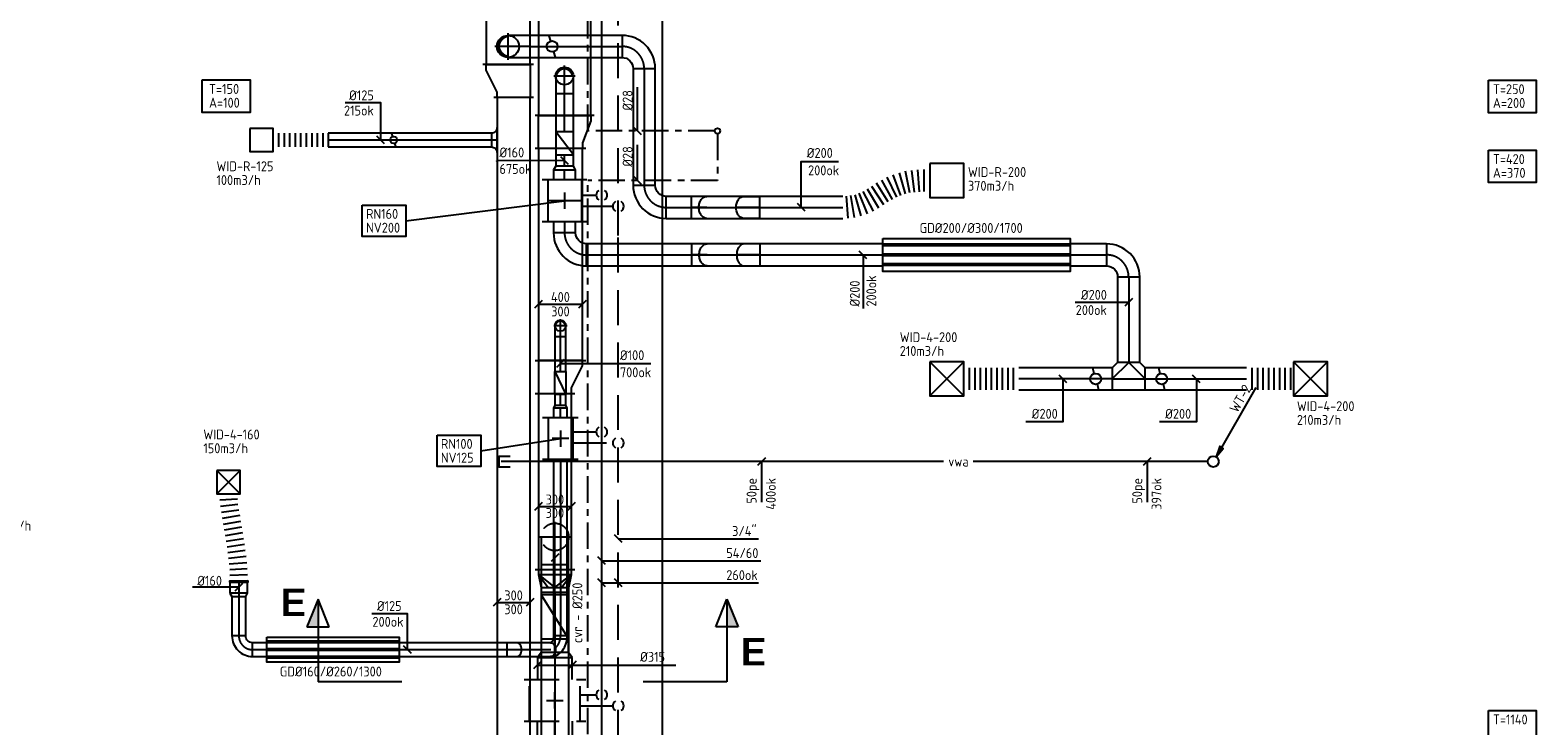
# Model space of a CAD drawing. Header units: millimetres. Extents: x 83336 to 140913, y 137697 to 176199.
# Tile 39 of 45: x 118562 to 132246, y 156902 to 163214. Entities that reach past the tile are written whole.
import ezdxf
from ezdxf.enums import TextEntityAlignment as Align

# ---------------------------------------------------------------- set-up
doc = ezdxf.new("R2010")
doc.units = ezdxf.units.MM
doc.header["$LTSCALE"] = 50
for name, pattern in [('CENTER2', [28.575, 19.05, -3.175, 3.175, -3.175]), ('CENTRE', [2, 1.25, -0.25, 0.25, -0.25]), ('CENTRE2', [28.575, 19.05, -3.175, 3.175, -3.175]), ('DASHED2', [9.525, 6.35, -3.175]), ('KOUDWATER', [8.4, 4.8, -1.2, 1.2, -1.2])]:
    doc.linetypes.add(name, pattern=pattern)
doc.layers.get('0').update_dxf_attribs({"linetype": 'CONTINUOUS'})
for name, color, linetype in [('WB570---_HARTLIJN', 1, 'CENTRE'), ('WL52----_PIJL', 2, 'CONTINUOUS'), ('WL520000_VWA', 4, 'CONTINUOUS'), ('WL531---_SYMBOOL', 2, 'CONTINUOUS'), ('WL5310--_KW', 2, 'KOUDWATER'), ('WL5420--_PERSL', 1, 'CONTINUOUS'), ('WL561---_SYMBOOL', 2, 'CONTINUOUS'), ('WL5611--_CV-A', 3, 'CONTINUOUS'), ('WL5612--_CV-R', 3, 'DASHED2'), ('WL570---_HARTLIJN', 1, 'CENTRE'), ('WL5711--_T_KANAAL-H', 1, 'CONTINUOUS'), ('WL5771--_T_FLEX-C', 2, 'CONTINUOUS'), ('WL5771--_T_KANAAL-C', 3, 'CONTINUOUS'), ('WL5771--_T_KANAAL-H', 1, 'CONTINUOUS'), ('WL5771--_T_KANAAL-S', 1, 'DASHED2'), ('WL5771--_T_ORNAMENT-C', 2, 'CONTINUOUS'), ('WL5772--_R_FLEX-C', 2, 'CONTINUOUS'), ('WL5772--_R_KANAAL-C', 4, 'CONTINUOUS'), ('WL5772--_R_KANAAL-H', 1, 'CONTINUOUS'), ('WL5772--_R_ORNAMENT-C', 2, 'CONTINUOUS'), ('WL5773--_HARTLIJN', 1, 'CENTER2'), ('WM520---_MATEN-B', 1, 'CONTINUOUS'), ('WM530---_MATEN-B', 1, 'CONTINUOUS'), ('WM560---_MATEN-B', 1, 'CONTINUOUS'), ('WM570---_R_MATEN-B', 1, 'CONTINUOUS'), ('WM570---_T_MATEN-B', 1, 'CONTINUOUS'), ('WM5771--_T_MATEN-B', 1, 'CONTINUOUS'), ('WM5772--_R_MATEN-B', 1, 'CONTINUOUS'), ('WT520---_CODE', 7, 'CONTINUOUS'), ('WT5771--_BIJSCHRIFT', 7, 'CONTINUOUS'), ('WT5772--_BIJSCHRIFT', 7, 'CONTINUOUS')]:
    doc.layers.add(name, color=color, linetype=linetype)
doc.styles.add('LZ-MAATVOEREN', font='simplex.shx')
doc.styles.add('MAATVOERING', font='iso.shx')
doc.styles.add('Normaal_staand', font='iso.shx')
doc.styles.add('NORTXT', font='isocp.shx')
doc.styles.add('PEILMAAT', font='isocp.shx')
doc.styles.add('SA-BEMATEN', font='iso.shx')
doc.styles.add('Smalschuin', font='isocp.shx')

# ---------------------------------------------------------------- blocks, each defined once
blk = doc.blocks.new('MVLINE')
blk.add_line((35, -35), (-35, 35))
blk = doc.blocks.new('RB45DO')
blk.add_lwpolyline([(0.707107, 0.5), (0, 0.5), (0, -0.5), (0.707107, -0.5, 0.133256), (0.835518, -0.465158, 0.106756), (0.957107, -0.353553, 0.082828), (1.032249, -0.198077, 0.071352), (1.06066, 0, 0.071352), (1.032249, 0.198077, 0.082828), (0.957107, 0.353553, 0.106756), (0.835518, 0.465158, 0.133256)], format="xyb", close=True)
at = {"layer": 'WL570---_HARTLIJN'}
blk.add_line((0, 0), (1.06066, 0), dxfattribs=at)
blk = doc.blocks.new('OBO20000045N')
at = {"xscale": 200, "yscale": 200, "zscale": 200}
blk.add_blockref('RB45DO', (0, 0), dxfattribs=at)
blk = doc.blocks.new('KARO')
for p, q in [((1, 0.5), (0, 0.5)), ((0, -0.5), (1, -0.5))]:
    blk.add_line(p, q)
at = {"layer": 'WL5773--_HARTLIJN'}
blk.add_line((0, 0), (1, 0), dxfattribs=at)
blk = doc.blocks.new('P5')
at = {"color": 2}
for p, q in [((-750, 0), (-500, 100)), ((-500, -100), (-750, 0)), ((-750, 0), (0, 0)), ((-500, 100), (-500, -100))]:
    blk.add_line(p, q, dxfattribs=at)
blk.add_solid([(-750, 0), (-500, 100), (-500, 0)], dxfattribs=at)
blk = doc.blocks.new('2DEC69')
at = {"color": 0}
blk.add_lwpolyline([(0.76, 0.925, 0.15, 0.15, 0), (0.1, 0.925, 0.2, 0.2, 0), (0.1, 0.075, 0.15, 0.15, 0), (0.76, 0.075, 0.15, 0.15, 0)], format="xyseb", dxfattribs=at)
at = {"color": 0, "const_width": 0.15}
blk.add_lwpolyline([(0.7, 0.52), (0.2, 0.52)], dxfattribs=at)
blk = doc.blocks.new('SS53TP06')
blk.add_circle((0, 0), 0.5)
blk = doc.blocks.new('SS52PY02')
for points in [[(7.747, 13.4112), (0.508, 0.8636), (1.8288, 2.3876), (1.1684, 2.7686), (0.508, 0.8636)], [(1.2446, 2.54), (0.7366, 1.397)], [(0.8636, 1.3462), (1.6002, 2.3368)]]:
    blk.add_lwpolyline(points)
blk.add_circle((0, 0), 1)
blk = doc.blocks.new('BO1_WZ')
for start, end in [(30, 150), (210, 330)]:
    blk.add_arc((0, 0), 0.5, start, end)
at = {"invisible_edges": 15}
blk.add_3dface([(-0.01, 0.49), (-0.01, -0.49), (0.01, -0.49), (0.01, 0.49)], dxfattribs=at)
blk = doc.blocks.new('OSV3152500430G')
blk.add_lwpolyline([(0, -157.5), (43, -125), (43, 125), (0, 157.5)], close=True)
at = {"layer": 'WL5773--_HARTLIJN'}
blk.add_line((0, 0), (43, 0), dxfattribs=at)
blk = doc.blocks.new('VRO30030000250200004040R')
for p, q in [((-200, 180), (-200, -180)), ((-160, -150), (-160, 150)), ((-40, -125), (-40, 125))]:
    blk.add_line(p, q)
blk.add_lwpolyline([(-200, 150), (-200, -150), (-160, -150), (-40, -125), (0, -125), (0, 125), (-40, 125), (-160, 150)], close=True)
at = {"layer": 'WL5771--_T_KANAAL-H'}
for p, q in [((-160, 150), (-40, 62.5)), ((-160, -150), (-40, -62.5))]:
    blk.add_line(p, q, dxfattribs=at)
blk.add_lwpolyline([(-160, -150), (-40, 0), (-160, 150)], dxfattribs=at)
blk = doc.blocks.new('KARH')
for p, q in [((1, 0.5), (0, 0.5)), ((0, 0), (0, 0)), ((1, 0), (1, 0)), ((0, -0.5), (1, -0.5))]:
    blk.add_line(p, q)
at = {"invisible_edges": 15}
blk.add_3dface([(0, 0.5), (0, -0.5), (1, -0.5), (1, 0.5)], dxfattribs=at)
blk = doc.blocks.new('cav250')
blk.add_lwpolyline([(0, -125), (400, -125), (400, 125), (0, 125)], close=True)
at = {"layer": 'WL5771--_T_KANAAL-H'}
blk.add_line((0, -125), (400, 125), dxfattribs=at)
blk = doc.blocks.new('MVHOOGL')
at = {"color": 1, "style": 'PEILMAAT'}
blk.add_attdef('PEILMAAT', text='', height=1, dxfattribs=at).set_placement((0.5, 0), align=Align.MIDDLE_LEFT)
blk = doc.blocks.new('NW')
at = {"layer": 'WL5771--_T_KANAAL-C'}
for p, q in [((0, 202.5), (0, -202.5)), ((0, 152.5), (380, 152.5)), ((380, 202.5), (380, -202.5)), ((0, -152.5), (380, -152.5))]:
    blk.add_line(p, q, dxfattribs=at)
at = {"layer": 'WL5771--_T_KANAAL-H'}
for p, q in [((190, 147.5), (190, -147.5)), ((115, 0), (265, 0))]:
    blk.add_line(p, q, dxfattribs=at)
blk = doc.blocks.new('*X117')
at = {"color": 0}
for p, q in [((-0.45, 0.011), (-0.45, 0.044)), ((-0.44, 0.05), (-0.44, 0.104)), ((-0.43, 0.079), (-0.43, 0.14)), ((-0.42, 0.104), (-0.42, 0.167)), ((-0.41, 0.125), (-0.41, 0.191)), ((-0.4, 0.143), (-0.4, 0.211)), ((-0.39, 0.16), (-0.39, 0.229)), ((-0.38, 0.175), (-0.38, 0.245)), ((-0.37, 0.189), (-0.37, 0.26)), ((-0.36, 0.203), (-0.36, 0.273)), ((-0.35, 0.215), (-0.35, 0.286)), ((-0.34, 0.226), (-0.34, 0.298)), ((-0.33, 0.237), (-0.33, 0.309)), ((-0.32, 0.247), (-0.32, 0.319)), ((-0.31, 0.256), (-0.31, 0.329)), ((-0.3, 0.265), (-0.3, 0.338)), ((-0.29, 0.273), (-0.29, 0.347)), ((-0.28, 0.281), (-0.28, 0.355)), ((-0.27, 0.289), (-0.27, 0.363)), ((-0.26, 0.296), (-0.26, 0.37)), ((-0.25, 0.302), (-0.25, 0.377)), ((-0.24, 0.309), (-0.24, 0.383)), ((-0.23, 0.315), (-0.23, 0.389)), ((-0.22, 0.32), (-0.22, 0.395)), ((-0.21, 0.326), (-0.21, 0.4)), ((-0.2, 0.331), (-0.2, 0.405)), ((-0.19, 0.335), (-0.19, 0.41)), ((-0.18, 0.34), (-0.18, 0.415)), ((-0.17, 0.344), (-0.17, 0.419)), ((-0.16, 0.348), (-0.16, 0.423)), ((-0.15, 0.351), (-0.15, 0.426)), ((-0.14, 0.355), (-0.14, 0.43)), ((-0.13, 0.358), (-0.13, 0.433)), ((-0.12, 0.36), (-0.12, 0.436)), ((-0.11, 0.363), (-0.11, 0.439)), ((-0.1, 0.365), (-0.1, 0.441)), ((-0.09, 0.367), (-0.09, 0.443)), ((-0.08, 0.369), (-0.08, 0.445)), ((-0.07, 0.371), (-0.07, 0.447)), ((-0.06, 0.372), (-0.06, 0.448)), ((-0.05, 0.374), (-0.05, 0.449)), ((-0.04, 0.375), (-0.04, 0.45)), ((-0.03, 0.375), (-0.03, 0.451)), ((-0.02, 0.376), (-0.02, 0.452)), ((-0.01, 0.376), (-0.01, 0.452)), ((0, 0.376), (0, 0.452)), ((0.01, 0.376), (0.01, 0.452)), ((0.02, 0.376), (0.02, 0.452)), ((0.03, 0.375), (0.03, 0.451)), ((0.04, 0.375), (0.04, 0.45)), ((0.05, 0.374), (0.05, 0.449)), ((0.06, 0.372), (0.06, 0.448)), ((0.07, 0.371), (0.07, 0.447)), ((0.08, 0.369), (0.08, 0.445)), ((0.09, 0.367), (0.09, 0.443)), ((0.1, 0.365), (0.1, 0.441)), ((0.11, 0.363), (0.11, 0.439)), ((0.12, 0.36), (0.12, 0.436)), ((0.13, 0.358), (0.13, 0.433)), ((0.14, 0.355), (0.14, 0.43)), ((0.15, 0.351), (0.15, 0.426)), ((0.16, 0.348), (0.16, 0.423)), ((0.17, 0.344), (0.17, 0.419)), ((0.18, 0.34), (0.18, 0.415)), ((0.19, 0.335), (0.19, 0.41)), ((0.2, 0.331), (0.2, 0.405)), ((0.21, 0.326), (0.21, 0.4)), ((0.22, 0.32), (0.22, 0.395)), ((0.23, 0.315), (0.23, 0.389)), ((0.24, 0.309), (0.24, 0.383)), ((0.25, 0.302), (0.25, 0.377)), ((0.26, 0.296), (0.26, 0.37)), ((0.27, 0.289), (0.27, 0.363)), ((0.28, 0.281), (0.28, 0.355)), ((0.29, 0.273), (0.29, 0.347)), ((0.3, 0.265), (0.3, 0.338)), ((0.31, 0.256), (0.31, 0.329)), ((0.32, 0.247), (0.32, 0.319)), ((0.33, 0.237), (0.33, 0.309)), ((0.34, 0.226), (0.34, 0.298)), ((0.35, 0.215), (0.35, 0.286)), ((0.36, 0.203), (0.36, 0.273)), ((0.37, 0.189), (0.37, 0.26)), ((0.38, 0.175), (0.38, 0.245)), ((0.39, 0.16), (0.39, 0.229)), ((0.4, 0.143), (0.4, 0.211)), ((0.41, 0.125), (0.41, 0.191)), ((0.42, 0.104), (0.42, 0.167)), ((0.43, 0.079), (0.43, 0.14)), ((0.44, 0.05), (0.44, 0.104)), ((0.45, 0.011), (0.45, 0.044))]:
    blk.add_line(p, q, dxfattribs=at)
blk = doc.blocks.new('KARODS')
blk.add_circle((0, 0), 0.5)
at = {"layer": 'WB570---_HARTLIJN'}
for p, q in [((-0.6, 0), (0.6, 0)), ((0, -0.6), (0, 0.6))]:
    blk.add_line(p, q, dxfattribs=at)
at = {"layer": 'WL5711--_T_KANAAL-H', "color": 1}
blk.add_blockref('*X117', (0, 0), dxfattribs=at)
blk = doc.blocks.new('OBO16000090SH')
blk.add_lwpolyline([(-80, 0), (-80, -160), (80, -160), (80, 0)])
at = {"layer": 'WL5773--_HARTLIJN'}
for p, q in [((-80, 0), (80, 0)), ((0, -160), (0, 80))]:
    blk.add_line(p, q, dxfattribs=at)
at = {"xscale": 160, "yscale": 160, "zscale": 160}
blk.add_blockref('KARODS', (0, 0), dxfattribs=at)
blk = doc.blocks.new('GD200')
at = {"layer": 'WL5771--_T_KANAAL-C', "color": 1}
for p, q in [((1700, 97.5), (0, 97.5)), ((1700, 82.5), (0, 82.5)), ((1700, 7.5), (0, 7.5)), ((1700, -7.5), (0, -7.5)), ((1700, -82.5), (0, -82.5)), ((1700, -97.5), (0, -97.5))]:
    blk.add_line(p, q, dxfattribs=at)
at = {"layer": 'WL5771--_T_KANAAL-C'}
blk.add_lwpolyline([(0, 150), (1700, 150), (1700, -150), (0, -150)], close=True, dxfattribs=at)
blk = doc.blocks.new('NW3')
at = {"layer": 'WL5771--_T_KANAAL-C'}
for p, q in [((0, 162.5), (0, -162.5)), ((380, 162.5), (380, -162.5)), ((0, 112.5), (380, 112.5)), ((0, -112.5), (380, -112.5))]:
    blk.add_line(p, q, dxfattribs=at)
at = {"layer": 'WL5771--_T_KANAAL-H'}
for p, q in [((115, 0), (265, 0)), ((190, 75), (190, -75))]:
    blk.add_line(p, q, dxfattribs=at)
blk = doc.blocks.new('NV125')
at = {"layer": 'WL5771--_T_KANAAL-C'}
blk.add_blockref('NW3', (0, 0), dxfattribs=at)
blk = doc.blocks.new('OBO10000090SH')
blk.add_lwpolyline([(-50, 0), (-50, -100), (50, -100), (50, 0)])
at = {"layer": 'WL5773--_HARTLIJN'}
for p, q in [((-50, 0), (50, 0)), ((0, -100), (0, 50))]:
    blk.add_line(p, q, dxfattribs=at)
at = {"xscale": 100, "yscale": 100, "zscale": 100}
blk.add_blockref('KARODS', (0, 0), dxfattribs=at)
blk = doc.blocks.new('GD125')
at = {"layer": 'WL5771--_T_KANAAL-C', "color": 1}
for p, q in [((1200, 77.5), (0, 77.5)), ((1200, 62.5), (0, 62.5)), ((1200, 7.5), (0, 7.5)), ((1200, -7.5), (0, -7.5)), ((1200, -62.5), (0, -62.5)), ((1200, -77.5), (0, -77.5))]:
    blk.add_line(p, q, dxfattribs=at)
at = {"layer": 'WL5771--_T_KANAAL-C'}
blk.add_lwpolyline([(0, 112.5), (1200, 112.5), (1200, -112.5), (0, -112.5)], close=True, dxfattribs=at)
blk = doc.blocks.new('OSV1601250300G')
blk.add_lwpolyline([(0, -80), (30, -62.5), (30, 62.5), (0, 80)], close=True)
at = {"layer": 'WL5773--_HARTLIJN'}
blk.add_line((0, 0), (30, 0), dxfattribs=at)
blk = doc.blocks.new('RBUP45RE')
blk.add_lwpolyline([(0.71, 1.5, 0.119401), (0.26, 1.39, 0.104837), (-0.15, 1.06, 0.089204), (-0.4, 0.59, 0.080612), (-0.5, 0), (0.5, 0, -0.042505), (0.52, 0.2, -0.055753), (0.56, 0.35, -0.098491), (0.64, 0.47, -0.198912), (0.71, 0.5, -0.133256), (0.58, 0.53, -0.106756), (0.46, 0.65, -0.082828), (0.38, 0.8, -0.071352), (0.35, 1, -0.071352), (0.38, 1.2, -0.082828), (0.46, 1.35, -0.106756), (0.58, 1.47, -0.133256), (0.71, 1.5, -0.133256)], format="xyb")
at = {"layer": 'WL570---_HARTLIJN'}
blk.add_line((0.71, 1), (0.71, 1), dxfattribs=at)
blk.add_arc((1.06, 0.07), 1.06, 130.9075, 183.6769, dxfattribs=at)
blk = doc.blocks.new('OBO12500090HOR')
at = {"xscale": 125, "yscale": 125, "zscale": 125}
blk.add_blockref('RBUP45RE', (0, 0), dxfattribs=at)
blk = doc.blocks.new('OBO12500045N')
at = {"xscale": 125, "yscale": 125, "zscale": 125}
blk.add_blockref('RB45DO', (0, 0), dxfattribs=at)
blk = doc.blocks.new('OBO12500090H')
blk.add_lwpolyline([(62, -125, 0.414214), (-125, 62), (-125, -63, -0.414214), (-63, -125)], format="xyb", close=True)
at = {"invisible_edges": 15}
for points in [[(-114, -63), (-92, 60), (-125, 62), (-125, -63)], [(-104, -66), (-61, 51), (-92, 60), (-114, -63)], [(-94, -71), (-31, 37), (-61, 51), (-104, -66)], [(-85, -77), (-4, 19), (-31, 37), (-94, -71)], [(-77, -85), (19, -4), (-4, 19), (-85, -77)], [(-71, -94), (37, -31), (19, -4), (-77, -85)], [(-66, -104), (51, -61), (37, -31), (-71, -94)], [(-63, -114), (60, -92), (51, -61), (-66, -104)], [(-63, -125), (62, -125), (60, -92), (-63, -114)]]:
    blk.add_3dface(points, dxfattribs=at)
at = {"layer": 'WL5773--_HARTLIJN'}
blk.add_arc((-125, -125), 125, 0, 90, dxfattribs=at)
blk = doc.blocks.new('FLLINE125')
blk.add_line((0, -62.5), (0, 62.5))
blk = doc.blocks.new('OEX1250050000')
at = {"rotation": 180}
for p in [(50, 0), (100, 0), (150, 0), (200, 0), (250, 0), (300, 0), (350, 0), (400, 0), (450, 0), (500, 0)]:
    blk.add_blockref('FLLINE125', p, dxfattribs=at)
blk = doc.blocks.new('OA212500090A2')
blk.add_lwpolyline([(-112.5, 0), (112.5, 0, -0.4142136), (62.5, 50), (-62.5, 50, -0.4142136), (-112.5, 0, -0.4142136)], format="xyb")
at = {"layer": 'WL5773--_HARTLIJN'}
blk.add_line((0, 0), (0, 50), dxfattribs=at)
blk = doc.blocks.new('ORK12500000')
at = {"layer": 'WL5772--_R_KANAAL-H'}
for p, q in [((30, 8), (60, 16)), ((-30, -8), (-60, -16))]:
    blk.add_line(p, q, dxfattribs=at)
blk.add_circle((0, 0), 31.2, dxfattribs=at)
blk = doc.blocks.new('RB45UP')
blk.add_lwpolyline([(0, -0.5), (0.707107, -0.5), (0.707107, 0.5), (0, 0.5, -0.133256), (0.128411, 0.465158, -0.106756), (0.25, 0.353553, -0.082828), (0.325143, 0.198077, -0.071352), (0.353553, 0, -0.071352), (0.325143, -0.198077, -0.082828), (0.25, -0.353553, -0.106756), (0.128411, -0.465158, -0.133256)], format="xyb", close=True)
at = {"layer": 'WL570---_HARTLIJN'}
blk.add_line((0, 0), (0.707107, 0), dxfattribs=at)
blk = doc.blocks.new('OBO20000045O')
at = {"xscale": 200, "yscale": 200, "zscale": 200}
blk.add_blockref('RB45UP', (0, 0), dxfattribs=at)
blk = doc.blocks.new('OBO20000090SH')
blk.add_lwpolyline([(-100, 0), (-100, -200), (100, -200), (100, 0)])
at = {"layer": 'WL5773--_HARTLIJN'}
for p, q in [((-100, 0), (100, 0)), ((0, -200), (0, 100))]:
    blk.add_line(p, q, dxfattribs=at)
at = {"xscale": 200, "yscale": 200, "zscale": 200}
blk.add_blockref('KARODS', (0, 0), dxfattribs=at)
blk = doc.blocks.new('ORK20000000')
at = {"layer": 'WL5772--_R_KANAAL-H'}
for p, q in [((48, 13), (97, 26)), ((-48, -13), (-97, -26))]:
    blk.add_line(p, q, dxfattribs=at)
blk.add_circle((0, 0), 50, dxfattribs=at)
blk = doc.blocks.new('VV14003003003005030050LG-F')
for p, q in [((0, -230), (0, 230)), ((300, -230), (300, 130))]:
    blk.add_line(p, q)
blk.add_lwpolyline([(0, -200), (300, -200), (300, 100), (250, 100), (50, 200), (0, 200)], close=True)
blk = doc.blocks.new('VV14003003003005030050RG-F')
for p, q in [((0, 230), (0, -230)), ((300, 230), (300, -130))]:
    blk.add_line(p, q)
blk.add_lwpolyline([(0, 200), (300, 200), (300, -100), (250, -100), (50, -200), (0, -200)], close=True)
blk = doc.blocks.new('VPA475300400300753000050500F')
for p, q in [((0, 267.5), (0, -267.5)), ((300, 192.5), (300, -267.5))]:
    blk.add_line(p, q)
blk.add_lwpolyline([(0, 237.5), (50, 237.5), (250, 162.5), (300, 162.5), (300, -237.5), (250, -237.5), (50, -237.5), (0, -237.5)], close=True)
blk = doc.blocks.new('OBO20000090H')
blk.add_lwpolyline([(100, -200, 0.414214), (-200, 100), (-200, -100, -0.414214), (-100, -200)], format="xyb", close=True)
at = {"invisible_edges": 15}
for points in [[(-183, -102), (-148, 95), (-200, 100), (-200, -100)], [(-166, -106), (-97, 82), (-148, 95), (-183, -102)], [(-150, -113), (-50, 60), (-97, 82), (-166, -106)], [(-136, -123), (-7, 30), (-50, 60), (-150, -113)], [(-123, -136), (30, -7), (-7, 30), (-136, -123)], [(-113, -150), (60, -50), (30, -7), (-123, -136)], [(-106, -166), (82, -97), (60, -50), (-113, -150)], [(-102, -183), (95, -148), (82, -97), (-106, -166)], [(-100, -200), (100, -200), (95, -148), (-102, -183)]]:
    blk.add_3dface(points, dxfattribs=at)
at = {"layer": 'WL5773--_HARTLIJN'}
blk.add_arc((-200, -200), 200, 0, 90, dxfattribs=at)
blk = doc.blocks.new('FLLINE200')
blk.add_line((0, -100), (0, 100))
blk = doc.blocks.new('OEX2000081200')
for p, rotation in [((-348, -84), 29.43960696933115), ((-304, -61), 25.35034491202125), ((-258, -42), 20.56754446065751), ((-210, -26), 15.70606415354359), ((-162, -14), 11.16766725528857), ((-112, -7), 7.137545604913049), ((-62, -2), 3.652143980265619), ((-12, 0), 0.6717201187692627), ((-612, -225), 15.69983974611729), ((-564, -209), 21.86751065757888), ((-519, -188), 27.34132991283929), ((-475, -164), 31.19026542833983), ((-433, -137), 32.82038226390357), ((-391, -110), 32.13007730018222), ((-710, -242), 4.418738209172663), ((-660, -236), 9.712617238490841)]:
    blk.add_blockref('FLLINE200', p, dxfattribs=dict(rotation=rotation))
blk = doc.blocks.new('OTS20020020000H')
blk.add_lwpolyline([(-150, -100), (150, -100), (150, 100), (100, 150), (-100, 150), (-150, 100)], close=True)
at = {"layer": 'WL5771--_T_KANAAL-H'}
blk.add_lwpolyline([(-150, 0), (0, 150), (150, 0)], dxfattribs=at)
at = {"layer": 'WL5773--_HARTLIJN'}
blk.add_line((-150, 0), (150, 0), dxfattribs=at)
blk = doc.blocks.new('ORN_T_4')
for p, q in [((0.5, 0.5), (-0.5, -0.5)), ((0.5, -0.5), (-0.5, 0.5))]:
    blk.add_line(p, q)
blk.add_lwpolyline([(-0.5, 0.5), (-0.5, -0.5), (0.5, -0.5), (0.5, 0.5)], close=True)
at = {"color": 1, "style": 'LZ-MAATVOEREN', "flags": 9}
for tag, p in [('ROS_TYPE', (0.633, 0.683)), ('ROS_M3H', (0.633, 0.483)), ('ROS_ZIJDE', (0.633, 0.283)), ('ROS_STAT', (0.633, 0.083))]:
    blk.add_attdef(tag, p, '', height=0.125, dxfattribs=at)
blk = doc.blocks.new('ORN_A_')
blk.add_lwpolyline([(-0.5, 0.5), (-0.5, -0.5), (0.5, -0.5), (0.5, 0.5)], close=True)
at = {"color": 1, "style": 'LZ-MAATVOEREN', "flags": 9}
for tag, p in [('ROS_TYPE', (0.633, 0.683)), ('ROS_M3H', (0.633, 0.483)), ('ROS_ZIJDE', (0.633, 0.283)), ('ROS_STAT', (0.633, 0.083))]:
    blk.add_attdef(tag, p, '', height=0.125, dxfattribs=at)
blk = doc.blocks.new('OEX2000049800')
for p in [(-448, 0), (-398, 0), (-348, 0), (-298, 0), (-248, 0), (-198, 0), (-148, 0), (-98, 0), (-48, 0)]:
    blk.add_blockref('FLLINE200', p)
blk = doc.blocks.new('OEX2000042700')
at = {"rotation": 180}
for p in [(50, 0), (100, 0), (150, 0), (200, 0), (250, 0), (300, 0), (350, 0), (400, 0)]:
    blk.add_blockref('FLLINE200', p, dxfattribs=at)
blk = doc.blocks.new('OVS0160B')
blk.add_lwpolyline([(5, -80), (5, 80, 1), (-5, 80), (-5, -80, 1)], format="xyb", close=True)
at = {"layer": 'WL5773--_HARTLIJN'}
blk.add_line((5, 0), (-5, 0), dxfattribs=at)
blk = doc.blocks.new('FLLINE160')
blk.add_line((0, -80), (0, 80))
blk = doc.blocks.new('OEX1600079800')
for p, rotation in [((-94, 791), 270.0471936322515), ((-92, 738), 94.06587600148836), ((-87, 685), 96.68609425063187), ((-79, 632), 98.34976512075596), ((-71, 580), 99.34335099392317), ((-62, 527), 99.84080698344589), ((-53, 475), 99.95151048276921), ((-44, 423), 99.74613371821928), ((-35, 370), 99.27114149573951), ((-27, 318), 98.55727398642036), ((-20, 265), 97.62474214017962), ((-13, 212), 96.48657468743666), ((-8, 159), 95.15090173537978), ((-3, 106), 93.62264745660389), ((-1, 53), 91.90487903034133), ((0, 0), 90.01876893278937)]:
    blk.add_blockref('FLLINE160', p, dxfattribs=dict(rotation=rotation))

msp = doc.modelspace()

# ---------------------------------------------------------------- linework, layer by layer
at = {"color": 2, "linetype": 'CENTRE2'}
for p, q in [((121934.78678, 157300), (121175, 157300)), ((124886.81342, 157300), (124127.02664, 157300))]:
    msp.add_line(p, q, dxfattribs=at)
at = {"layer": 'WB570---_HARTLIJN'}
for p, q in [((123324.70392, 158466), (123324.70392, 158766)), ((123174.70392, 158616), (123474.70392, 158616))]:
    msp.add_line(p, q, dxfattribs=at)
at = {"layer": 'WL520000_VWA'}
for p, q in [((126852.5, 159300), (122838, 159300)), ((129250, 159300), (127122.5, 159300))]:
    msp.add_line(p, q, dxfattribs=at)
msp.add_lwpolyline([(122918, 159250), (122818, 159250), (122818, 159350), (122918, 159350)], dxfattribs=at)
at = {"layer": 'WL5310--_KW'}
for p, q in [((123625, 162300), (123625, 164800)), ((124775, 162300), (123625, 162300)), ((124800, 162275), (124800, 161850)), ((123625, 156406.66667), (123625, 161850)), ((124800, 161850), (123625, 161850))]:
    msp.add_line(p, q, dxfattribs=at)
at = {"layer": 'WL5420--_PERSL'}
msp.add_line((124300, 165555), (124300, 155507.5), dxfattribs=at)
at = {"layer": 'WL5611--_CV-A'}
for p, q in [((123750, 151300), (123750, 169900)), ((123565, 161716.49262), (123700, 161716.49262)), ((123475, 159568.6532), (123700, 159568.6532)), ((123554.70392, 157183), (123700, 157183))]:
    msp.add_line(p, q, dxfattribs=at)
at = {"layer": 'WL5612--_CV-R'}
for p, q in [((123900, 161350), (123900, 170000)), ((123565, 161616.49262), (123850, 161616.49262)), ((123900, 155300), (123900, 161350)), ((123475, 159468.6532), (123850, 159468.6532)), ((123554.70392, 157083), (123850, 157083))]:
    msp.add_line(p, q, dxfattribs=at)
at = {"layer": 'WL5771--_T_KANAAL-C'}
for p, q in [((123325, 159908.11238), (123325, 160118.11238)), ((123325, 160118.11238), (123425, 160118.11238)), ((123425, 160118.11238), (123425, 159908.11238)), ((123425, 159908.11238), (123325, 159908.11238))]:
    msp.add_line(p, q, dxfattribs=at)
for points in [[(123492.5, 162081.51225), (123492.5, 162291.51225), (123332.5, 162291.51225), (123332.5, 162081.51225)], [(123512.5, 161946.51225), (123492.5, 161981.51225), (123332.5, 161981.51225), (123312.5, 161946.51225)], [(123437.5, 159788.11238), (123425, 159808.11238), (123325, 159808.11238), (123312.5, 159788.11238)]]:
    msp.add_lwpolyline(points, close=True, dxfattribs=at)
at = {"layer": 'WL5771--_T_KANAAL-S'}
for p, q in [((123044.70392, 157323), (123604.70392, 157323)), ((123094.70392, 156943), (123094.70392, 157323)), ((123554.70392, 156943), (123554.70392, 157323)), ((123249.70392, 157133), (123399.70392, 157133)), ((123324.70392, 157058), (123324.70392, 157208)), ((123044.70392, 156943), (123604.70392, 156943))]:
    msp.add_line(p, q, dxfattribs=at)
msp.add_lwpolyline([(123199.70392, 158616), (123199.70392, 158366), (123449.70392, 158366), (123449.70392, 158616)], dxfattribs=at)
msp.add_circle((123324.70392, 158616), 125, dxfattribs=at)
at = {"layer": 'WL5771--_T_ORNAMENT-C'}
for points in [[(120123.9537, 162762.85073), (120558.61053, 162762.85073), (120558.61053, 162467.26906), (120123.9537, 162467.26906)], [(131797.01288, 162760.72731), (132231.66971, 162760.72731), (132231.66971, 162465.14564), (131797.01288, 162465.14564)], [(131797.01288, 162126.19058), (132231.66971, 162126.19058), (132231.66971, 161830.60891), (131797.01288, 161830.60891)], [(131797.01288, 157042.00526), (132231.66971, 157042.00526), (132231.66971, 156746.42359), (131797.01288, 156746.42359)]]:
    msp.add_lwpolyline(points, close=True, dxfattribs=at)
at = {"layer": 'WL5773--_HARTLIJN'}
for p, q in [((123325, 159788.11238), (123325, 159808.11238)), ((123324.70392, 158366), (123324.70392, 158741)), ((123199.70392, 158616), (123449.70392, 158616))]:
    msp.add_line(p, q, dxfattribs=at)
at = {"layer": 'WM520---_MATEN-B'}
for points in [[(125200, 159300), (125200, 159275), (125200, 158930.34403)], [(128700, 159300), (128700, 159275), (128700, 158930.34403)]]:
    msp.add_lwpolyline(points, dxfattribs=at)
at = {"layer": 'WM530---_MATEN-B'}
for points in [[(124074.58466, 162300), (124074.58466, 162412.30652), (124074.58466, 162696.49806)], [(124075, 161850), (124075, 161950), (124075, 162175)]]:
    msp.add_lwpolyline(points, dxfattribs=at)
at = {"layer": 'WM560---_MATEN-B'}
for points in [[(123900, 158599.50167), (124175, 158599.50167), (125171.70068, 158599.50167)], [(123750, 158399.50167), (123975, 158399.50167), (125193.0635, 158399.50167)], [(123750, 158199.50167), (123975, 158199.50167), (125171.70068, 158199.50167)]]:
    msp.add_lwpolyline(points, dxfattribs=at)
at = {"layer": 'WM570---_R_MATEN-B'}
for points in [[(121744.88584, 162217.29864), (121744.88584, 162554.97925), (121422.61886, 162554.97925)], [(125561.04222, 161606), (125561.04222, 162022.34814), (125897.65214, 162022.34814)], [(122800, 158021.78064), (123100, 158021.78064)]]:
    msp.add_lwpolyline(points, dxfattribs=at)
at = {"layer": 'WM570---_T_MATEN-B', "color": 1}
for p, q in [((123492.5, 162081.51225), (123332.5, 162291.51225)), ((123325, 160118.11238), (123425, 159908.11238))]:
    msp.add_line(p, q, dxfattribs=at)
at = {"layer": 'WM570---_T_MATEN-B'}
for p, q in [((121973.56545, 161484.68593), (123412.5, 161666.51225)), ((122652.50697, 159397.65977), (123375, 159508.11238)), ((123167.20392, 157453.00098), (124423.65936, 157453.00098))]:
    msp.add_line(p, q, dxfattribs=at)
for points in [[(121576.87315, 161626.6102), (121973.56545, 161626.6102), (121973.56545, 161342.76166), (121576.87315, 161342.76166)], [(122255.81467, 159539.58403), (122652.50697, 159539.58403), (122652.50697, 159255.7355), (122255.81467, 159255.7355)]]:
    msp.add_lwpolyline(points, close=True, dxfattribs=at)
for points in [[(123175, 160727.41603), (123575, 160727.41603)], [(128532.5, 160744.12079), (128384.66681, 160744.12079), (128048.05689, 160744.12079)], [(127936.20234, 160050), (127936.20234, 159659.31595), (127599.59243, 159659.31595)], [(129147.3284, 160050), (129147.3284, 159659.31595), (128810.71848, 159659.31595)], [(123175, 158892.06325), (123475, 158892.06325)], [(120456.09791, 158159.2371), (120353.31288, 158159.2371), (120034.70296, 158159.2371)], [(121987.23629, 157593.11238), (121987.23629, 157917.4656), (121664.96931, 157917.4656)]]:
    msp.add_lwpolyline(points, dxfattribs=at)
at = {"layer": 'WM5771--_T_MATEN-B'}
for points in [[(123412.5, 162031.51225), (122794.29402, 162029.60652), (122794.29402, 162029.60652)], [(126121.6834, 161175), (126121.6834, 161175), (126121.6834, 160689.21988)], [(123375, 160189.68705), (123975, 160189.68705), (124194.25475, 160189.68705)]]:
    msp.add_lwpolyline(points, dxfattribs=at)

# ---------------------------------------------------------------- block references
at = {"color": 2, "xscale": 250.25, "yscale": 250, "zscale": 250.25}
for p in [(120860.05232, 157897.64974), (125035.05232, 157450)]:
    msp.add_blockref('2DEC69', p, dxfattribs=at)
at = {"color": 2, "xscale": -1, "rotation": 90}
msp.add_blockref('P5', (121175, 157300), dxfattribs=at)
at = {"color": 2, "rotation": 270}
msp.add_blockref('P5', (124886.81342, 157300), dxfattribs=at)
at = {"layer": 'WL52----_PIJL', "xscale": 50, "yscale": 50, "zscale": 50}
msp.add_blockref('SS52PY02', (129300, 159300), dxfattribs=at)
at = {"layer": 'WL531---_SYMBOOL', "xscale": 50, "yscale": 50, "zscale": 50, "rotation": 180}
msp.add_blockref('SS53TP06', (124800, 162300), dxfattribs=at)
at = {"layer": 'WL561---_SYMBOOL', "xscale": 100, "yscale": 100, "zscale": 100, "rotation": 90}
for p in [(123750, 161716.49262), (123900, 161616.49262), (123750, 159568.6532), (123900, 159468.6532), (123750, 157183), (123900, 157083)]:
    msp.add_blockref('BO1_WZ', p, dxfattribs=at)
at = {"layer": 'WL5771--_T_FLEX-C'}
for name, p in [('OEX2000049800', (127535.91019, 160050)), ('OEX2000042700', (129600.97953, 160050)), ('OEX1600079800', (120456.09791, 158216.09969))]:
    msp.add_blockref(name, p, dxfattribs=at)
at = {"layer": 'WL5771--_T_KANAAL-C'}
for name, p, xscale, yscale, zscale, rotation in [('KARH', (123412.5, 162440.47007), 6365.445330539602, 475, 300, 90), ('KARO', (123412.5, 162291.51225), 346.8322608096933, 160, 160, 90), ('KARH', (123375, 162140.47007), 1922.361852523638, 400, 300, 270), ('KARO', (123412.5, 161981.51225), 100, 160, 160, 90), ('KARO', (123412.5, 161856.51225), 90, 200, 200, 90), ('KARO', (123412.5, 161476.51225), 101.5122454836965, 200, 200, 270.0000000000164), ('KARO', (128532.5, 160975), 775, 200, 200, 270), ('KARO', (123375, 160118.11238), 315.0327036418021, 100, 100, 90), ('KARO', (128382.5, 160050), 846.5898136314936, 200, 200, 180), ('KARH', (123325, 159918.10822), 1602.108215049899, 300, 300, 270), ('KARO', (123375, 159808.11238), 100, 100, 100, 90), ('KARO', (123375, 159698.11238), 90, 125, 125, 90), ('KARO', (123375, 159318.11238), 1600, 125, 125, 269.999999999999), ('KARO', (120456.09791, 158206.09969), 100, 160, 160, 270), ('KARO', (120456.09791, 158076.09969), 357.9873073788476, 125, 125, 270), ('KARO', (123325, 158116), 4898.500001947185, 250, 250, 269.9983844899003), ('KARO', (123324.70392, 157566), 125, 250, 250, 90)]:
    msp.add_blockref(name, p, dxfattribs=dict(at, xscale=xscale, yscale=yscale, zscale=zscale, rotation=rotation))
for name, p in [('OBO16000090SH', (123412.5, 162798.34451)), ('GD200', (126300.42745, 161175)), ('OBO20000090H', (128532.5, 161175)), ('OBO10000090SH', (123375, 160533.14508)), ('OTS20020020000H', (128532.5, 160050)), ('GD125', (120710.97705, 157593.11238)), ('OBO12500045N', (122889.77977, 157593.11238))]:
    msp.add_blockref(name, p, dxfattribs=at)
for name, p, rotation in [('VPA475300400300753000050500F', (123412.5, 162440.47007), 270), ('NW', (123412.5, 161856.51225), 270), ('OBO20000090H', (123412.5, 161175), 180), ('OBO20000045O', (124705.47885, 161175), 180), ('OBO20000045N', (125186.52328, 161175), 180), ('ORK20000000', (128232.5, 160050), 270), ('ORK20000000', (128832.5, 160050), 270), ('NV125', (123375, 159698.11238), 270), ('OVS0160B', (120456.09791, 158211.09969), 90), ('VRO30030000250200004040R', (123325, 158116), 270), ('OSV1601250300G', (120456.09791, 158106.09969), 270), ('OBO12500090H', (120456.09791, 157593.11238), 180), ('OBO12500090HOR', (123375, 157718.11238), 180)]:
    msp.add_blockref(name, p, dxfattribs=dict(at, rotation=rotation))
for p, xscale, yscale, zscale in [((123612.5, 161175), 2687.927453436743, 200, 200), ((128000.42745, 161175), 332.072546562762, 200, 200), ((128682.5, 160050), 918.4795325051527, 200, 200), ((120581.09791, 157593.11238), 129.8791390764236, 125, 125), ((121910.97705, 157593.11238), 1375.63462583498, 125, 125)]:
    msp.add_blockref('KARO', p, dxfattribs=dict(at, xscale=xscale, yscale=yscale, zscale=zscale))
at = {"layer": 'WL5771--_T_KANAAL-C', "xscale": -1, "rotation": 90}
msp.add_blockref('VV14003003003005030050RG-F', (123375, 160218.10822), dxfattribs=at)
at = {"layer": 'WL5771--_T_KANAAL-S'}
for p, xscale, yscale, zscale, rotation in [((123324.70392, 158091), 275, 250, 250, 90), ((123324.70392, 157523), 200, 315, 315, 270), ((123324.70392, 156743), -200, 315, 315, 270)]:
    msp.add_blockref('KARO', p, dxfattribs=dict(at, xscale=xscale, yscale=yscale, zscale=zscale, rotation=rotation))
for name, p, rotation in [('cav250', (123324.70392, 158091), 270), ('OSV3152500430G', (123324.70392, 157523), 90)]:
    msp.add_blockref(name, p, dxfattribs=dict(at, rotation=rotation))
at = {"layer": 'WL5771--_T_ORNAMENT-C'}
for p, xscale, yscale, zscale in [((126882.5, 160050), 310, 310, 310), ((130182.5, 160050), 310, 310, 310), ((120362.50066, 159112.29864), 210, 210, 210)]:
    msp.add_blockref('ORN_T_4', p, dxfattribs=dict(at, xscale=xscale, yscale=yscale, zscale=zscale))
at = {"layer": 'WL5772--_R_FLEX-C'}
for name, p in [('OEX1250050000', (120767.50066, 162217.29864)), ('OEX2000081200', (126688.47924, 161850))]:
    msp.add_blockref(name, p, dxfattribs=at)
at = {"layer": 'WL5772--_R_KANAAL-C'}
for name, p, xscale, yscale, zscale, rotation in [('KARH', (122900, 165550), 2647.857397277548, 400, 300, 270), ('KARO', (124135.34941, 162866.22479), 1060.224789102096, 200, 200, 270), ('KARH', (122950, 153990), 8612.142602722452, 300, 300, 90), ('KARO', (122750, 162217.29864), 1482.499338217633, 125, 125, 179.9999999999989)]:
    msp.add_blockref(name, p, dxfattribs=dict(at, xscale=xscale, yscale=yscale, zscale=zscale, rotation=rotation))
for name, p, rotation in [('OBO20000090SH', (122900, 163066.22479), 90), ('ORK20000000', (123300, 163066.22479), 270), ('OA212500090A2', (122800, 162217.29864), 90), ('ORK12500000', (121861.70387, 162217.29864), 270), ('OBO20000090H', (124135.34941, 161606), 180), ('OBO20000045O', (124703.11509, 161606), 180)]:
    msp.add_blockref(name, p, dxfattribs=dict(at, rotation=rotation))
at = {"layer": 'WL5772--_R_KANAAL-C', "yscale": 200, "zscale": 200}
for p, xscale in [((123100, 163066.22479), 835.3494144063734), ((124335.34941, 161606), 1603.684413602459)]:
    msp.add_blockref('KARO', p, dxfattribs=dict(at, xscale=xscale))
at = {"layer": 'WL5772--_R_KANAAL-C'}
msp.add_blockref('OBO20000090H', (124135.34941, 163066.22479), dxfattribs=at)
at = {"layer": 'WL5772--_R_KANAAL-C', "xscale": -1, "rotation": 90}
msp.add_blockref('VV14003003003005030050LG-F', (122900, 162902.1426), dxfattribs=at)
at = {"layer": 'WL5772--_R_KANAAL-C', "xscale": -1}
msp.add_blockref('OBO20000045N', (125182.02973, 161605.99998), dxfattribs=at)
at = {"layer": 'WL5772--_R_ORNAMENT-C'}
for p, xscale, yscale, zscale in [((120662.50066, 162217.29864), 210, 210, 210), ((126882.5, 161850), 310, 310, 310)]:
    msp.add_blockref('ORN_A_', p, dxfattribs=dict(at, xscale=xscale, yscale=yscale, zscale=zscale))
at = {"layer": 'WM520---_MATEN-B', "rotation": 90}
for p in [(125200, 159300), (128700, 159300)]:
    msp.add_blockref('MVLINE', p, dxfattribs=at)
at = {"layer": 'WM530---_MATEN-B'}
for p in [(124074.58466, 162300), (124075, 161850)]:
    msp.add_blockref('MVLINE', p, dxfattribs=at)
at = {"layer": 'WM560---_MATEN-B'}
for p in [(123900, 158599.50167), (123750, 158399.50167), (123750, 158199.50167), (123900, 158199.50167)]:
    msp.add_blockref('MVLINE', p, dxfattribs=at)
at = {"layer": 'WM570---_R_MATEN-B'}
for p in [(121744.88584, 162217.29864), (125561.04222, 161606)]:
    msp.add_blockref('MVLINE', p, dxfattribs=at)
at = {"layer": 'WM570---_R_MATEN-B', "rotation": 90}
for p in [(122800, 158021.78064), (123100, 158021.78064)]:
    msp.add_blockref('MVLINE', p, dxfattribs=at)
at = {"layer": 'WM570---_T_MATEN-B', "rotation": 90}
for p in [(123175, 160727.41603), (123575, 160727.41603), (128532.5, 160744.12079), (123175, 158892.06325), (123475, 158892.06325), (123325, 158428.00098), (120456.09791, 158159.2371), (123167.20392, 157453.00098), (123482.20392, 157453.00098)]:
    msp.add_blockref('MVLINE', p, dxfattribs=at)
at = {"layer": 'WM570---_T_MATEN-B'}
for p in [(127936.20234, 160050), (129147.3284, 160050), (121987.23629, 157593.11238)]:
    msp.add_blockref('MVLINE', p, dxfattribs=at)
ref = msp.add_blockref('MVHOOGL', (124098.65936, 157528.00098), dxfattribs=dict(at, xscale=90, yscale=90, zscale=90))
ref.add_attrib('PEILMAAT', '%%C315', dxfattribs={"layer": '0', "color": 1, "height": 90, "style": 'PEILMAAT'}).set_placement((124098.65936, 157528.00098), align=Align.MIDDLE_LEFT)
at = {"layer": 'WM5771--_T_MATEN-B'}
msp.add_blockref('MVLINE', (126121.6834, 161175), dxfattribs=at)
at = {"layer": 'WM5771--_T_MATEN-B', "rotation": 90}
msp.add_blockref('MVLINE', (123375, 160189.68705), dxfattribs=at)
at = {"layer": 'WM5772--_R_MATEN-B'}
msp.add_blockref('MVLINE', (123412.5, 162029.60652), dxfattribs=at)

# ---------------------------------------------------------------- texts
at = {"layer": 'WM520---_MATEN-B', "style": 'MAATVOERING'}
msp.add_text('WT-2', height=90, rotation=60, dxfattribs=at).set_placement((129480.39838, 159757.71511), align=Align.MIDDLE_LEFT)
at = {"layer": 'WM520---_MATEN-B', "color": 1, "style": 'MAATVOERING'}
for s, p in [('50pe', (125155, 159151.0127)), ('400ok', (125330, 159151.0127)), ('50pe', (128655, 159151.0127)), ('397ok', (128830, 159151.0127))]:
    msp.add_text(s, height=90, rotation=90, dxfattribs=at).set_placement(p, align=Align.RIGHT)
at = {"layer": 'WM530---_MATEN-B', "color": 1, "style": 'MAATVOERING'}
for s, p in [('%%C28', (124029.58466, 162484.30652)), ('%%c28', (124030, 161975))]:
    msp.add_text(s, height=90, rotation=90, dxfattribs=at).set_placement(p)
at = {"layer": 'WM560---_MATEN-B', "color": 1, "style": 'MAATVOERING'}
for s, p in [('3/4"', (124933.38495, 158624.50167)), ('54/60', (124880.38495, 158424.50167)), ('260ok', (124880.38495, 158224.50167))]:
    msp.add_text(s, height=90, dxfattribs=at).set_placement(p)
at = {"layer": 'WM570---_R_MATEN-B', "color": 1, "style": 'NORTXT'}
for s, p in [('%%c125', (121681.96295, 162577.98822)), ('215ok', (121681.96295, 162439.58822))]:
    msp.add_text(s, height=90, dxfattribs=at).set_placement(p, align=Align.RIGHT)
for s, p in [('%%c200', (125611.04222, 162055.19553)), ('200ok', (125622.90398, 161897.10084))]:
    msp.add_text(s, height=90, dxfattribs=at).set_placement(p)
for p in [(122950, 158040.78438), (122950, 157914.38766)]:
    msp.add_text('300', height=90, dxfattribs=at).set_placement(p, align=Align.CENTER)
at = {"layer": 'WM570---_T_MATEN-B', "style": 'Smalschuin'}
for s, p in [('RN160', (121611.69084, 161546.9124)), ('NV200', (121611.69084, 161421.9124)), ('RN100', (122290.63236, 159459.88623)), ('NV125', (122290.63236, 159334.88623))]:
    msp.add_text(s, height=90, dxfattribs=at).set_placement(p, align=Align.MIDDLE_LEFT)
at = {"layer": 'WM570---_T_MATEN-B', "color": 1, "style": 'NORTXT'}
for s, p in [('400', (123375, 160747.9747)), ('300', (123375, 160616.85735)), ('300', (123325, 158910.40142)), ('300', (123325, 158788.82079))]:
    msp.add_text(s, height=90, dxfattribs=at).set_placement(p, align=Align.CENTER)
for s, p in [('%%c200', (128334.66681, 160767.71812)), ('200ok', (128334.66681, 160629.39698)), ('%%c200', (127888.78037, 159688.3234)), ('%%c200', (129099.90642, 159688.3234)), ('%%c160', (120303.31288, 158173.41489)), ('%%c125', (121934.10634, 157943.98561)), ('200ok', (121951.53093, 157800.77659))]:
    msp.add_text(s, height=90, dxfattribs=at).set_placement(p, align=Align.RIGHT)
at = {"layer": 'WM5771--_T_MATEN-B', "color": 1, "style": 'MAATVOERING'}
for s, p in [('%%C160', (122821.88748, 162059.60652)), ('675ok', (122821.88748, 161909.60652)), ('%%C100', (123915.16037, 160219.68705)), ('700ok', (123915.16037, 160064.68705))]:
    msp.add_text(s, height=90, dxfattribs=at).set_placement(p)
for s, p in [('%%c200', (126091.6834, 160706.45128)), ('200ok', (126241.6834, 160706.45128))]:
    msp.add_text(s, height=90, rotation=90, dxfattribs=at).set_placement(p)
at = {"layer": 'WT520---_CODE', "color": 1, "style": 'SA-BEMATEN'}
msp.add_text('vwa', height=90, dxfattribs=at).set_placement((126987.5, 159300), align=Align.MIDDLE)
at = {"layer": 'WT5771--_BIJSCHRIFT', "color": 1}
for s, style, p in [('T=150', 'Smalschuin', (120185.83129, 162680.8033)), ('T=250', 'Smalschuin', (131837.73279, 162678.67988)), ('A=100', 'Smalschuin', (120185.83129, 162555.8033)), ('A=200', 'Smalschuin', (131837.73279, 162553.67988)), ('WID-R-125', 'Smalschuin', (120253.28473, 161979.08126)), ('T=420', 'Smalschuin', (131837.73279, 162044.14315)), ('100m3/h', 'Smalschuin', (120253.28473, 161854.08126)), ('WID-R-200', 'Smalschuin', (127073.38064, 161926.99963)), ('A=370', 'Smalschuin', (131837.73279, 161919.14315)), ('370m3/h', 'Smalschuin', (127073.38064, 161801.99963)), ('GD%%c200/%%c300/1700', 'Normaal_staand', (126634.66839, 161419.23653)), ('WID-4-200', 'Smalschuin', (126454.75622, 160428.2062)), ('210m3/h', 'Smalschuin', (126454.75622, 160303.2062)), ('WID-4-200', 'Smalschuin', (130059.00977, 159802.54625)), ('210m3/h', 'Smalschuin', (130059.00977, 159677.54625)), ('WID-4-160', 'Smalschuin', (120134.1835, 159545.62766)), ('150m3/h', 'Smalschuin', (120134.1835, 159420.62766)), ('300m3/h', 'MAATVOERING', (118153.45238, 158717.74015)), ('GD%%c160/%%c260/1300', 'Normaal_staand', (120828.03297, 157394.64626)), ('T=1140', 'Smalschuin', (131837.73279, 156959.95783))]:
    msp.add_text(s, height=90, dxfattribs=dict(at, style=style)).set_placement(p, align=Align.MIDDLE_LEFT)
at = {"layer": 'WT5772--_BIJSCHRIFT', "color": 1, "style": 'MAATVOERING'}
msp.add_text('cvr - %%C250', height=90, rotation=90, dxfattribs=at).set_placement((123573.65936, 157653.00098))

doc.saveas('drawing.dxf')
